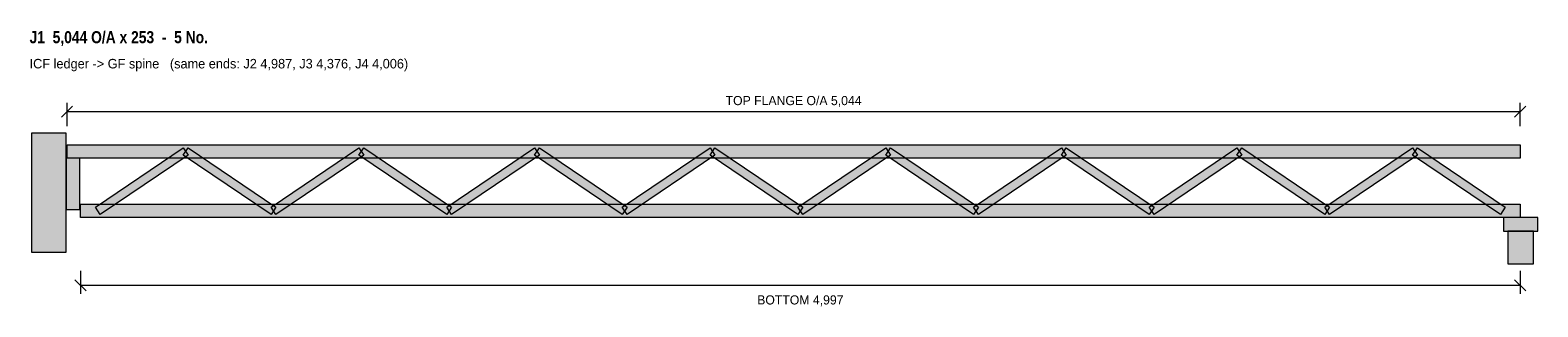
# Model space of a CAD drawing. Header units: millimetres. Extents: x 231 to 5464, y 2015 to 2976.
import ezdxf
from ezdxf.enums import TextEntityAlignment as Align

# ---------------------------------------------------------------- set-up
doc = ezdxf.new("R2010")
doc.units = ezdxf.units.MM
for name, color, linetype in [('FILL-LIGHT', 7, 'Continuous'), ('FILL-MASONRY_FILL', 7, 'Continuous'), ('FILL-TIMBER', 7, 'Continuous'), ('LINE-C_595966', 7, 'Continuous'), ('LINE-C_6B451A', 7, 'Continuous'), ('LINE-C_735940', 7, 'Continuous'), ('LINE-C_B27326', 7, 'Continuous'), ('LINE-GREY', 7, 'Continuous'), ('LINE-INK', 7, 'Continuous'), ('TEXT-INK', 7, 'Continuous'), ('TEXT-STEEL_GREY', 7, 'Continuous'), ('TEXT-TLS_BLUE', 7, 'Continuous')]:
    doc.layers.add(name, color=color, linetype=linetype)
doc.styles.add('OpenSansCondensed-Bold', font='OpenSansCondensed-Bold.ttf')

msp = doc.modelspace()

# ---------------------------------------------------------------- hatches: boundary and pattern name
at = {"layer": 'FILL-LIGHT', "true_color": 0xdedee0}
h = msp.add_hatch(color=256, dxfattribs=at)
h.dxf.hatch_style = 1
h.paths.add_polyline_path([(355.6, 2205), (355.6, 2618), (235.6, 2618), (235.6, 2205)])
at = {"layer": 'FILL-LIGHT', "true_color": 0xccd1db}
h = msp.add_hatch(color=256, dxfattribs=at)
h.dxf.hatch_style = 1
h.paths.add_polyline_path([(474, 2336.1), (457.2, 2360.9), (762, 2566.9), (778.8, 2542.1)])
h = msp.add_hatch(color=256, dxfattribs=at)
h.dxf.hatch_style = 1
h.paths.add_polyline_path([(1066.9, 2336.1), (762, 2542.1), (778.8, 2566.9), (1083.7, 2360.9)])
h = msp.add_hatch(color=256, dxfattribs=at)
h.dxf.hatch_style = 1
h.paths.add_polyline_path([(1083.7, 2336.1), (1066.9, 2360.9), (1371.7, 2566.9), (1388.5, 2542.1)])
h = msp.add_hatch(color=256, dxfattribs=at)
h.dxf.hatch_style = 1
h.paths.add_polyline_path([(1676.6, 2336.1), (1371.7, 2542.1), (1388.5, 2566.9), (1693.3, 2360.9)])
h = msp.add_hatch(color=256, dxfattribs=at)
h.dxf.hatch_style = 1
h.paths.add_polyline_path([(1693.3, 2336.1), (1676.6, 2360.9), (1981.4, 2566.9), (1998.2, 2542.1)])
h = msp.add_hatch(color=256, dxfattribs=at)
h.dxf.hatch_style = 1
h.paths.add_polyline_path([(2286.2, 2336.1), (1981.4, 2542.1), (1998.2, 2566.9), (2303, 2360.9)])
h = msp.add_hatch(color=256, dxfattribs=at)
h.dxf.hatch_style = 1
h.paths.add_polyline_path([(2303, 2336.1), (2286.2, 2360.9), (2591.1, 2566.9), (2607.9, 2542.1)])
h = msp.add_hatch(color=256, dxfattribs=at)
h.dxf.hatch_style = 1
h.paths.add_polyline_path([(2895.9, 2336.1), (2591.1, 2542.1), (2607.9, 2566.9), (2912.7, 2360.9)])
h = msp.add_hatch(color=256, dxfattribs=at)
h.dxf.hatch_style = 1
h.paths.add_polyline_path([(2912.7, 2336.1), (2895.9, 2360.9), (3200.7, 2566.9), (3217.5, 2542.1)])
h = msp.add_hatch(color=256, dxfattribs=at)
h.dxf.hatch_style = 1
h.paths.add_polyline_path([(3505.6, 2336.1), (3200.7, 2542.1), (3217.5, 2566.9), (3522.4, 2360.9)])
h = msp.add_hatch(color=256, dxfattribs=at)
h.dxf.hatch_style = 1
h.paths.add_polyline_path([(3522.4, 2336.1), (3505.6, 2360.9), (3810.4, 2566.9), (3827.2, 2542.1)])
h = msp.add_hatch(color=256, dxfattribs=at)
h.dxf.hatch_style = 1
h.paths.add_polyline_path([(4115.3, 2336.1), (3810.4, 2542.1), (3827.2, 2566.9), (4132, 2360.9)])
h = msp.add_hatch(color=256, dxfattribs=at)
h.dxf.hatch_style = 1
h.paths.add_polyline_path([(4132, 2336.1), (4115.3, 2360.9), (4420.1, 2566.9), (4436.9, 2542.1)])
h = msp.add_hatch(color=256, dxfattribs=at)
h.dxf.hatch_style = 1
h.paths.add_polyline_path([(4724.9, 2336.1), (4420.1, 2542.1), (4436.9, 2566.9), (4741.7, 2360.9)])
h = msp.add_hatch(color=256, dxfattribs=at)
h.dxf.hatch_style = 1
h.paths.add_polyline_path([(4741.7, 2336.1), (4724.9, 2360.9), (5029.8, 2566.9), (5046.6, 2542.1)])
h = msp.add_hatch(color=256, dxfattribs=at)
h.dxf.hatch_style = 1
h.paths.add_polyline_path([(5334.6, 2336.1), (5029.8, 2542.1), (5046.6, 2566.9), (5351.4, 2360.9)])
at = {"layer": 'FILL-MASONRY_FILL', "true_color": 0xf7f0e0}
h = msp.add_hatch(color=256, dxfattribs=at)
h.dxf.hatch_style = 1
h.paths.add_polyline_path([(5449.5, 2165), (5449.5, 2278), (5360.5, 2278), (5360.5, 2165)])
at = {"layer": 'FILL-TIMBER', "true_color": 0xeddbb8}
h = msp.add_hatch(color=256, dxfattribs=at)
h.dxf.hatch_style = 1
h.paths.add_polyline_path([(358.6, 2531), (358.6, 2578), (5403, 2578), (5403, 2531)])
at = {"layer": 'FILL-TIMBER', "true_color": 0xedcc99}
h = msp.add_hatch(color=256, dxfattribs=at)
h.dxf.hatch_style = 1
h.paths.add_polyline_path([(402.6, 2353), (402.6, 2531), (355.6, 2531), (355.6, 2353)])
at = {"layer": 'FILL-TIMBER', "true_color": 0xeddbb8}
h = msp.add_hatch(color=256, dxfattribs=at)
h.dxf.hatch_style = 1
h.paths.add_polyline_path([(405.6, 2325), (405.6, 2372), (5403, 2372), (5403, 2325)])
at = {"layer": 'FILL-TIMBER', "true_color": 0xe6dbcc}
h = msp.add_hatch(color=256, dxfattribs=at)
h.dxf.hatch_style = 1
h.paths.add_polyline_path([(5464.5, 2278), (5464.5, 2325), (5345.5, 2325), (5345.5, 2278)])

# ---------------------------------------------------------------- linework, layer by layer
at = {"layer": 'LINE-C_595966', "lineweight": 5}
for points in [[(474, 2336.1), (457.2, 2360.9), (762, 2566.9), (778.8, 2542.1)], [(1066.9, 2336.1), (762, 2542.1), (778.8, 2566.9), (1083.7, 2360.9)], [(1083.7, 2336.1), (1066.9, 2360.9), (1371.7, 2566.9), (1388.5, 2542.1)], [(1676.6, 2336.1), (1371.7, 2542.1), (1388.5, 2566.9), (1693.3, 2360.9)], [(1693.3, 2336.1), (1676.6, 2360.9), (1981.4, 2566.9), (1998.2, 2542.1)], [(2286.2, 2336.1), (1981.4, 2542.1), (1998.2, 2566.9), (2303, 2360.9)], [(2303, 2336.1), (2286.2, 2360.9), (2591.1, 2566.9), (2607.9, 2542.1)], [(2895.9, 2336.1), (2591.1, 2542.1), (2607.9, 2566.9), (2912.7, 2360.9)], [(2912.7, 2336.1), (2895.9, 2360.9), (3200.7, 2566.9), (3217.5, 2542.1)], [(3505.6, 2336.1), (3200.7, 2542.1), (3217.5, 2566.9), (3522.4, 2360.9)], [(3522.4, 2336.1), (3505.6, 2360.9), (3810.4, 2566.9), (3827.2, 2542.1)], [(4115.3, 2336.1), (3810.4, 2542.1), (3827.2, 2566.9), (4132, 2360.9)], [(4132, 2336.1), (4115.3, 2360.9), (4420.1, 2566.9), (4436.9, 2542.1)], [(4724.9, 2336.1), (4420.1, 2542.1), (4436.9, 2566.9), (4741.7, 2360.9)], [(4741.7, 2336.1), (4724.9, 2360.9), (5029.8, 2566.9), (5046.6, 2542.1)], [(5334.6, 2336.1), (5029.8, 2542.1), (5046.6, 2566.9), (5351.4, 2360.9)]]:
    msp.add_lwpolyline(points, close=True, dxfattribs=at)
at = {"layer": 'LINE-C_6B451A', "lineweight": 5}
for points in [[(358.6, 2531), (358.6, 2578), (5403, 2578), (5403, 2531)], [(405.6, 2325), (405.6, 2372), (5403, 2372), (5403, 2325)]]:
    msp.add_lwpolyline(points, close=True, dxfattribs=at)
at = {"layer": 'LINE-C_735940', "lineweight": 5}
for points in [[(5464.5, 2278), (5464.5, 2325), (5345.5, 2325), (5345.5, 2278)], [(5449.5, 2165), (5449.5, 2278), (5360.5, 2278), (5360.5, 2165)]]:
    msp.add_lwpolyline(points, close=True, dxfattribs=at)
at = {"layer": 'LINE-C_B27326', "lineweight": 5}
msp.add_lwpolyline([(402.6, 2353), (402.6, 2531), (355.6, 2531), (355.6, 2353)], close=True, dxfattribs=at)
at = {"layer": 'LINE-GREY', "lineweight": 5}
msp.add_lwpolyline([(355.6, 2205), (355.6, 2618), (235.6, 2618), (235.6, 2205)], close=True, dxfattribs=at)
at = {"layer": 'LINE-INK', "lineweight": 5}
for p, q in [((358.6, 2643), (358.6, 2723)), ((5403, 2643), (5403, 2723)), ((339.2, 2673.6), (378, 2712.4)), ((358.6, 2693), (5403, 2693)), ((5383.6, 2673.6), (5422.4, 2712.4)), ((386.2, 2109.4), (425, 2070.6)), ((405.6, 2140), (405.6, 2060)), ((5383.6, 2109.4), (5422.4, 2070.6)), ((5403, 2140), (5403, 2060)), ((405.6, 2090), (5403, 2090))]:
    msp.add_line(p, q, dxfattribs=at)

# ---------------------------------------------------------------- texts
at = {"layer": 'TEXT-INK'}
for s, p in [('TOP FLANGE O/A 5,044', (2880.8, 2715.5)), ('BOTTOM 4,997', (2904.3, 2023.4))]:
    msp.add_text(s, height=31.75, dxfattribs=at).set_placement(p, align=Align.CENTER)
at = {"layer": 'TEXT-STEEL_GREY'}
msp.add_text('ICF ledger -> GF spine   (same ends: J2 4,987, J3 4,376, J4 4,006)', height=33.02, dxfattribs=at).set_placement((228.6, 2843))
at = {"layer": 'TEXT-TLS_BLUE', "style": 'OpenSansCondensed-Bold'}
msp.add_text('J1  5,044 O/A x 253  -  5 No.', height=41.91, dxfattribs=at).set_placement((228.6, 2930.5))

doc.saveas('drawing.dxf')
